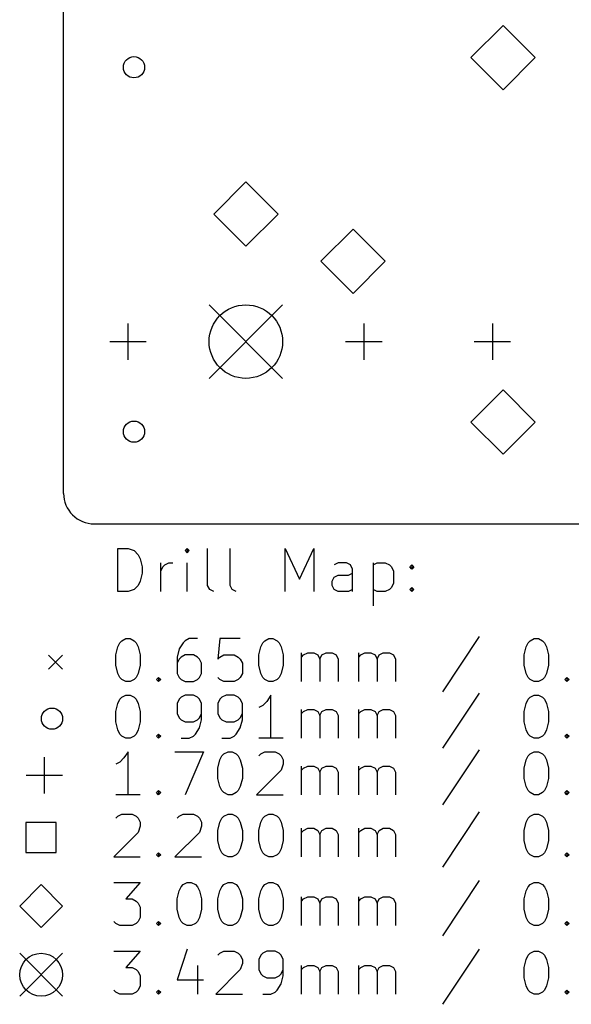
# Model space of a CAD drawing. Extents: x 72 to 278, y -106 to -13.
# Tile 1 of 5: x 72 to 98, y -105 to -59. Entities that reach past the tile are written whole.
import ezdxf

# ---------------------------------------------------------------- set-up
doc = ezdxf.new("R2010")
doc.units = 0
doc.layers.add('BLACK', color=7, linetype='CONTINUOUS')

msp = doc.modelspace()

# ---------------------------------------------------------------- linework, layer by layer
at = {"layer": 'BLACK', "linetype": 'CONTINUOUS'}
for p, q in [((74.375, -81.4583), (74.375, -17)), ((94.875, -59.625), (93.375, -61.125)), ((96.375, -61.125), (94.875, -59.625)), ((93.375, -61.125), (94.875, -62.625)), ((94.875, -62.625), (96.375, -61.125)), ((82.875, -66.925), (81.375, -68.425)), ((84.375, -68.425), (82.875, -66.925)), ((81.375, -68.425), (82.875, -69.925)), ((82.875, -69.925), (84.375, -68.425)), ((87.875, -69.125), (86.375, -70.625)), ((89.375, -70.625), (87.875, -69.125)), ((86.375, -70.625), (87.875, -72.125)), ((87.875, -72.125), (89.375, -70.625)), ((81.1605, -72.6605), (84.5895, -76.0895)), ((84.5895, -72.6605), (81.1605, -76.0895)), ((77.375, -73.5241), (77.375, -75.2259)), ((88.375, -73.5241), (88.375, -75.2259)), ((94.375, -73.5241), (94.375, -75.2259)), ((76.5241, -74.375), (78.2259, -74.375)), ((87.5241, -74.375), (89.2259, -74.375)), ((93.5241, -74.375), (95.2259, -74.375)), ((94.875, -76.625), (93.375, -78.125)), ((96.375, -78.125), (94.875, -76.625)), ((93.375, -78.125), (94.875, -79.625)), ((94.875, -79.625), (96.375, -78.125)), ((75.7917, -82.875), (276.958, -82.875)), ((76.9012, -86.0297), (76.9012, -84.0297)), ((76.9012, -84.0297), (77.3773, -84.0297)), ((77.3773, -84.0297), (77.6631, -84.125)), ((80.1392, -84.0297), (80.044, -84.125)), ((80.2345, -84.125), (80.1392, -84.0297)), ((80.1392, -84.0297), (80.1392, -84.2202)), ((81.0916, -85.744), (81.0916, -84.0297)), ((82.1392, -85.744), (82.1392, -84.0297)), ((84.7107, -86.0297), (84.7107, -84.0297)), ((84.7107, -84.0297), (85.3773, -85.4583)), ((85.3773, -85.4583), (86.044, -84.0297)), ((86.044, -84.0297), (86.044, -86.0297)), ((77.6631, -84.125), (77.8535, -84.3154)), ((77.8535, -84.3154), (77.9488, -84.5059)), ((77.9488, -84.5059), (78.044, -84.8869)), ((80.044, -84.125), (80.1392, -84.2202)), ((80.1392, -84.2202), (80.2345, -84.125)), ((78.044, -84.8869), (78.044, -85.1726)), ((78.9012, -86.0297), (78.9012, -84.6964)), ((78.9012, -85.0773), (78.9964, -84.8869)), ((78.9964, -84.8869), (79.0916, -84.7916)), ((79.0916, -84.7916), (79.2821, -84.6964)), ((79.2821, -84.6964), (79.4726, -84.6964)), ((80.1392, -86.0297), (80.1392, -84.6964)), ((87.1869, -84.6964), (86.9964, -84.7916)), ((87.5678, -84.6964), (87.1869, -84.6964)), ((87.7583, -84.7916), (87.5678, -84.6964)), ((87.8535, -84.9821), (87.7583, -84.7916)), ((88.8059, -84.6964), (88.8059, -86.6964)), ((88.8059, -84.7916), (88.9964, -84.6964)), ((88.9964, -84.6964), (89.3773, -84.6964)), ((89.3773, -84.6964), (89.5678, -84.7916)), ((89.5678, -84.7916), (89.6631, -84.8869)), ((89.6631, -84.8869), (89.7583, -85.0773)), ((90.5202, -84.8869), (90.6154, -84.7916)), ((90.6154, -84.9821), (90.5202, -84.8869)), ((90.6154, -84.7916), (90.7107, -84.8869)), ((90.6154, -84.7916), (90.6154, -84.9821)), ((90.7107, -84.8869), (90.6154, -84.9821)), ((78.044, -85.1726), (77.9488, -85.5535)), ((86.9012, -85.5535), (86.9964, -85.3631)), ((86.9964, -85.3631), (87.1869, -85.2678)), ((87.1869, -85.2678), (87.6631, -85.2678)), ((87.6631, -85.2678), (87.8535, -85.1726)), ((87.8535, -86.0297), (87.8535, -84.9821)), ((89.7583, -85.0773), (89.7583, -85.6488)), ((77.8535, -85.744), (77.6631, -85.9345)), ((77.9488, -85.5535), (77.8535, -85.744)), ((81.1869, -85.9345), (81.0916, -85.744)), ((82.2345, -85.9345), (82.1392, -85.744)), ((86.9012, -85.744), (86.9012, -85.5535)), ((86.9964, -85.9345), (86.9012, -85.744)), ((89.6631, -85.8392), (89.5678, -85.9345)), ((89.7583, -85.6488), (89.6631, -85.8392)), ((90.5202, -85.9345), (90.6154, -85.8392)), ((90.6154, -85.8392), (90.7107, -85.9345)), ((90.6154, -85.8392), (90.6154, -86.0297)), ((77.3773, -86.0297), (76.9012, -86.0297)), ((77.6631, -85.9345), (77.3773, -86.0297)), ((81.3773, -86.0297), (81.1869, -85.9345)), ((82.425, -86.0297), (82.2345, -85.9345)), ((87.1869, -86.0297), (86.9964, -85.9345)), ((87.6631, -86.0297), (87.1869, -86.0297)), ((87.8535, -85.9345), (87.6631, -86.0297)), ((88.9964, -86.0297), (88.8059, -85.9345)), ((89.3773, -86.0297), (88.9964, -86.0297)), ((89.5678, -85.9345), (89.3773, -86.0297)), ((90.6154, -86.0297), (90.5202, -85.9345)), ((90.7107, -85.9345), (90.6154, -86.0297)), ((93.7583, -88.1345), (92.044, -90.7059)), ((76.8059, -88.9916), (76.9012, -88.6107)), ((76.9012, -88.6107), (76.9964, -88.4202)), ((76.9964, -88.4202), (77.0916, -88.325)), ((77.0916, -88.325), (77.2821, -88.2297)), ((77.2821, -88.2297), (77.4726, -88.2297)), ((77.4726, -88.2297), (77.6631, -88.325)), ((77.6631, -88.325), (77.7583, -88.4202)), ((77.7583, -88.4202), (77.8535, -88.6107)), ((77.8535, -88.6107), (77.9488, -88.9916)), ((79.9488, -88.4202), (79.7583, -88.7059)), ((80.044, -88.325), (79.9488, -88.4202)), ((80.2345, -88.2297), (80.044, -88.325)), ((80.6154, -88.2297), (80.2345, -88.2297)), ((81.6631, -88.2297), (81.5678, -89.1821)), ((82.6154, -88.2297), (81.6631, -88.2297)), ((83.4726, -88.9916), (83.5678, -88.6107)), ((83.5678, -88.6107), (83.6631, -88.4202)), ((83.6631, -88.4202), (83.7583, -88.325)), ((83.7583, -88.325), (83.9488, -88.2297)), ((83.9488, -88.2297), (84.1392, -88.2297)), ((84.1392, -88.2297), (84.3297, -88.325)), ((84.3297, -88.325), (84.425, -88.4202)), ((84.425, -88.4202), (84.5202, -88.6107)), ((84.5202, -88.6107), (84.6154, -88.9916)), ((95.8535, -88.9916), (95.9488, -88.6107)), ((95.9488, -88.6107), (96.044, -88.4202)), ((96.044, -88.4202), (96.1392, -88.325)), ((96.1392, -88.325), (96.3297, -88.2297)), ((96.3297, -88.2297), (96.5202, -88.2297)), ((96.5202, -88.2297), (96.7107, -88.325)), ((96.7107, -88.325), (96.8059, -88.4202)), ((96.8059, -88.4202), (96.9012, -88.6107)), ((96.9012, -88.6107), (96.9964, -88.9916)), ((73.675, -89), (74.325, -89.65)), ((74.325, -89), (73.675, -89.65)), ((76.8059, -89.4678), (76.8059, -88.9916)), ((77.9488, -88.9916), (77.9488, -89.4678)), ((79.7583, -88.7059), (79.6631, -89.0869)), ((79.6631, -89.0869), (79.6631, -89.8488)), ((79.8535, -89.0869), (79.7583, -89.1821)), ((80.044, -88.9916), (79.8535, -89.0869)), ((80.425, -88.9916), (80.044, -88.9916)), ((80.6154, -89.0869), (80.425, -88.9916)), ((80.7107, -89.1821), (80.6154, -89.0869)), ((81.5678, -89.1821), (81.6631, -89.0869)), ((81.6631, -89.0869), (81.8535, -88.9916)), ((81.8535, -88.9916), (82.3297, -88.9916)), ((82.3297, -88.9916), (82.5202, -89.0869)), ((82.5202, -89.0869), (82.6154, -89.1821)), ((83.4726, -89.4678), (83.4726, -88.9916)), ((84.6154, -88.9916), (84.6154, -89.4678)), ((85.4726, -90.2297), (85.4726, -88.8964)), ((85.4726, -89.0869), (85.5678, -88.9916)), ((85.5678, -88.9916), (85.7583, -88.8964)), ((85.7583, -88.8964), (86.044, -88.8964)), ((86.044, -88.8964), (86.2345, -88.9916)), ((86.2345, -88.9916), (86.3297, -89.1821)), ((86.3297, -89.1821), (86.425, -88.9916)), ((86.425, -88.9916), (86.6154, -88.8964)), ((86.6154, -88.8964), (86.9012, -88.8964)), ((86.9012, -88.8964), (87.0916, -88.9916)), ((87.0916, -88.9916), (87.1869, -89.1821)), ((88.1392, -90.2297), (88.1392, -88.8964)), ((88.1392, -89.0869), (88.2345, -88.9916)), ((88.2345, -88.9916), (88.425, -88.8964)), ((88.425, -88.8964), (88.7107, -88.8964)), ((88.7107, -88.8964), (88.9012, -88.9916)), ((88.9012, -88.9916), (88.9964, -89.1821)), ((88.9964, -89.1821), (89.0916, -88.9916)), ((89.0916, -88.9916), (89.2821, -88.8964)), ((89.2821, -88.8964), (89.5678, -88.8964)), ((89.5678, -88.8964), (89.7583, -88.9916)), ((89.7583, -88.9916), (89.8535, -89.1821)), ((95.8535, -89.4678), (95.8535, -88.9916)), ((96.9964, -88.9916), (96.9964, -89.4678)), ((76.9012, -89.8488), (76.8059, -89.4678)), ((77.9488, -89.4678), (77.8535, -89.8488)), ((79.7583, -89.1821), (79.6631, -89.3726)), ((80.8059, -89.3726), (80.7107, -89.1821)), ((80.8059, -89.8488), (80.8059, -89.3726)), ((82.6154, -89.1821), (82.7107, -89.3726)), ((82.7107, -89.3726), (82.7107, -89.8488)), ((83.5678, -89.8488), (83.4726, -89.4678)), ((84.6154, -89.4678), (84.5202, -89.8488)), ((86.3297, -89.1821), (86.3297, -90.2297)), ((87.1869, -89.1821), (87.1869, -90.2297)), ((88.9964, -89.1821), (88.9964, -90.2297)), ((89.8535, -89.1821), (89.8535, -90.2297)), ((95.9488, -89.8488), (95.8535, -89.4678)), ((96.9964, -89.4678), (96.9012, -89.8488)), ((76.9964, -90.0392), (76.9012, -89.8488)), ((77.8535, -89.8488), (77.7583, -90.0392)), ((79.6631, -89.8488), (79.7583, -90.0392)), ((80.7107, -90.0392), (80.8059, -89.8488)), ((82.7107, -89.8488), (82.6154, -90.0392)), ((83.6631, -90.0392), (83.5678, -89.8488)), ((84.5202, -89.8488), (84.425, -90.0392)), ((96.044, -90.0392), (95.9488, -89.8488)), ((96.9012, -89.8488), (96.8059, -90.0392)), ((77.0916, -90.1345), (76.9964, -90.0392)), ((77.2821, -90.2297), (77.0916, -90.1345)), ((77.4726, -90.2297), (77.2821, -90.2297)), ((77.6631, -90.1345), (77.4726, -90.2297)), ((77.7583, -90.0392), (77.6631, -90.1345)), ((78.7107, -90.1345), (78.8059, -90.0392)), ((78.8059, -90.2297), (78.7107, -90.1345)), ((78.8059, -90.0392), (78.9012, -90.1345)), ((78.8059, -90.0392), (78.8059, -90.2297)), ((78.9012, -90.1345), (78.8059, -90.2297)), ((79.7583, -90.0392), (79.8535, -90.1345)), ((79.8535, -90.1345), (80.044, -90.2297)), ((80.044, -90.2297), (80.425, -90.2297)), ((80.425, -90.2297), (80.6154, -90.1345)), ((80.6154, -90.1345), (80.7107, -90.0392)), ((81.6631, -90.1345), (81.5678, -90.0392)), ((81.8535, -90.2297), (81.6631, -90.1345)), ((82.3297, -90.2297), (81.8535, -90.2297)), ((82.5202, -90.1345), (82.3297, -90.2297)), ((82.6154, -90.0392), (82.5202, -90.1345)), ((83.7583, -90.1345), (83.6631, -90.0392)), ((83.9488, -90.2297), (83.7583, -90.1345)), ((84.1392, -90.2297), (83.9488, -90.2297)), ((84.3297, -90.1345), (84.1392, -90.2297)), ((84.425, -90.0392), (84.3297, -90.1345)), ((96.1392, -90.1345), (96.044, -90.0392)), ((96.3297, -90.2297), (96.1392, -90.1345)), ((96.5202, -90.2297), (96.3297, -90.2297)), ((96.7107, -90.1345), (96.5202, -90.2297)), ((96.8059, -90.0392), (96.7107, -90.1345)), ((97.7583, -90.1345), (97.8535, -90.0392)), ((97.8535, -90.2297), (97.7583, -90.1345)), ((97.8535, -90.0392), (97.9488, -90.1345)), ((97.8535, -90.0392), (97.8535, -90.2297)), ((97.9488, -90.1345), (97.8535, -90.2297)), ((77.0916, -90.965), (77.2821, -90.8697)), ((77.2821, -90.8697), (77.4726, -90.8697)), ((77.4726, -90.8697), (77.6631, -90.965)), ((80.044, -90.8697), (79.8535, -90.965)), ((80.425, -90.8697), (80.044, -90.8697)), ((80.6154, -90.965), (80.425, -90.8697)), ((81.9488, -90.8697), (81.7583, -90.965)), ((82.3297, -90.8697), (81.9488, -90.8697)), ((82.5202, -90.965), (82.3297, -90.8697)), ((84.044, -90.8697), (83.8535, -91.1554)), ((84.044, -92.8697), (84.044, -90.8697)), ((93.7583, -90.7745), (92.044, -93.3459)), ((96.1392, -90.965), (96.3297, -90.8697)), ((96.3297, -90.8697), (96.5202, -90.8697)), ((96.5202, -90.8697), (96.7107, -90.965)), ((76.8059, -91.6316), (76.9012, -91.2507)), ((76.9012, -91.2507), (76.9964, -91.0602)), ((76.9964, -91.0602), (77.0916, -90.965)), ((77.6631, -90.965), (77.7583, -91.0602)), ((77.7583, -91.0602), (77.8535, -91.2507)), ((77.8535, -91.2507), (77.9488, -91.6316)), ((79.7583, -91.0602), (79.6631, -91.2507)), ((79.6631, -91.2507), (79.6631, -91.7269)), ((79.8535, -90.965), (79.7583, -91.0602)), ((80.7107, -91.0602), (80.6154, -90.965)), ((80.8059, -91.2507), (80.7107, -91.0602)), ((80.8059, -92.0126), (80.8059, -91.2507)), ((81.6631, -91.0602), (81.5678, -91.2507)), ((81.5678, -91.2507), (81.5678, -91.7269)), ((81.7583, -90.965), (81.6631, -91.0602)), ((82.6154, -91.0602), (82.5202, -90.965)), ((82.7107, -91.2507), (82.6154, -91.0602)), ((82.7107, -92.0126), (82.7107, -91.2507)), ((83.6631, -91.3459), (83.4726, -91.4412)), ((83.8535, -91.1554), (83.6631, -91.3459)), ((95.8535, -91.6316), (95.9488, -91.2507)), ((95.9488, -91.2507), (96.044, -91.0602)), ((96.044, -91.0602), (96.1392, -90.965)), ((96.7107, -90.965), (96.8059, -91.0602)), ((96.8059, -91.0602), (96.9012, -91.2507)), ((96.9012, -91.2507), (96.9964, -91.6316)), ((76.8059, -92.1078), (76.8059, -91.6316)), ((77.9488, -91.6316), (77.9488, -92.1078)), ((79.6631, -91.7269), (79.7583, -91.9173)), ((80.7107, -91.9173), (80.8059, -91.7269)), ((81.5678, -91.7269), (81.6631, -91.9173)), ((82.6154, -91.9173), (82.7107, -91.7269)), ((85.4726, -92.8697), (85.4726, -91.5364)), ((85.4726, -91.7269), (85.5678, -91.6316)), ((85.5678, -91.6316), (85.7583, -91.5364)), ((85.7583, -91.5364), (86.044, -91.5364)), ((86.044, -91.5364), (86.2345, -91.6316)), ((86.2345, -91.6316), (86.3297, -91.8221)), ((86.3297, -91.8221), (86.425, -91.6316)), ((86.3297, -91.8221), (86.3297, -92.8697)), ((86.425, -91.6316), (86.6154, -91.5364)), ((86.6154, -91.5364), (86.9012, -91.5364)), ((86.9012, -91.5364), (87.0916, -91.6316)), ((87.0916, -91.6316), (87.1869, -91.8221)), ((87.1869, -91.8221), (87.1869, -92.8697)), ((88.1392, -92.8697), (88.1392, -91.5364)), ((88.1392, -91.7269), (88.2345, -91.6316)), ((88.2345, -91.6316), (88.425, -91.5364)), ((88.425, -91.5364), (88.7107, -91.5364)), ((88.7107, -91.5364), (88.9012, -91.6316)), ((88.9012, -91.6316), (88.9964, -91.8221)), ((88.9964, -91.8221), (89.0916, -91.6316)), ((88.9964, -91.8221), (88.9964, -92.8697)), ((89.0916, -91.6316), (89.2821, -91.5364)), ((89.2821, -91.5364), (89.5678, -91.5364)), ((89.5678, -91.5364), (89.7583, -91.6316)), ((89.7583, -91.6316), (89.8535, -91.8221)), ((89.8535, -91.8221), (89.8535, -92.8697)), ((95.8535, -92.1078), (95.8535, -91.6316)), ((96.9964, -91.6316), (96.9964, -92.1078)), ((76.9012, -92.4888), (76.8059, -92.1078)), ((77.9488, -92.1078), (77.8535, -92.4888)), ((79.7583, -91.9173), (79.8535, -92.0126)), ((79.8535, -92.0126), (80.044, -92.1078)), ((80.044, -92.1078), (80.425, -92.1078)), ((80.425, -92.1078), (80.6154, -92.0126)), ((80.6154, -92.0126), (80.7107, -91.9173)), ((80.7107, -92.3935), (80.8059, -92.0126)), ((81.6631, -91.9173), (81.7583, -92.0126)), ((81.7583, -92.0126), (81.9488, -92.1078)), ((81.9488, -92.1078), (82.3297, -92.1078)), ((82.3297, -92.1078), (82.5202, -92.0126)), ((82.5202, -92.0126), (82.6154, -91.9173)), ((82.6154, -92.3935), (82.7107, -92.0126)), ((95.9488, -92.4888), (95.8535, -92.1078)), ((96.9964, -92.1078), (96.9012, -92.4888)), ((76.9964, -92.6792), (76.9012, -92.4888)), ((77.0916, -92.7745), (76.9964, -92.6792)), ((77.2821, -92.8697), (77.0916, -92.7745)), ((77.6631, -92.7745), (77.4726, -92.8697)), ((77.7583, -92.6792), (77.6631, -92.7745)), ((77.8535, -92.4888), (77.7583, -92.6792)), ((78.7107, -92.7745), (78.8059, -92.6792)), ((78.8059, -92.8697), (78.7107, -92.7745)), ((78.8059, -92.6792), (78.9012, -92.7745)), ((78.8059, -92.6792), (78.8059, -92.8697)), ((78.9012, -92.7745), (78.8059, -92.8697)), ((80.2345, -92.8697), (80.425, -92.7745)), ((80.425, -92.7745), (80.5202, -92.6792)), ((80.5202, -92.6792), (80.7107, -92.3935)), ((82.1392, -92.8697), (82.3297, -92.7745)), ((82.3297, -92.7745), (82.425, -92.6792)), ((82.425, -92.6792), (82.6154, -92.3935)), ((96.044, -92.6792), (95.9488, -92.4888)), ((96.1392, -92.7745), (96.044, -92.6792)), ((96.3297, -92.8697), (96.1392, -92.7745)), ((96.7107, -92.7745), (96.5202, -92.8697)), ((96.8059, -92.6792), (96.7107, -92.7745)), ((96.9012, -92.4888), (96.8059, -92.6792)), ((97.7583, -92.7745), (97.8535, -92.6792)), ((97.8535, -92.8697), (97.7583, -92.7745)), ((97.8535, -92.6792), (97.9488, -92.7745)), ((97.8535, -92.6792), (97.8535, -92.8697)), ((97.9488, -92.7745), (97.8535, -92.8697)), ((77.4726, -92.8697), (77.2821, -92.8697)), ((79.8535, -92.8697), (80.2345, -92.8697)), ((81.7583, -92.8697), (82.1392, -92.8697)), ((84.6154, -92.8697), (83.4726, -92.8697)), ((96.5202, -92.8697), (96.3297, -92.8697)), ((77.3773, -93.5097), (77.1869, -93.7954)), ((77.3773, -95.5097), (77.3773, -93.5097)), ((79.5678, -93.5097), (80.9012, -93.5097)), ((80.9012, -93.5097), (80.044, -95.5097)), ((81.7583, -93.7002), (81.8535, -93.605)), ((81.8535, -93.605), (82.044, -93.5097)), ((82.044, -93.5097), (82.2345, -93.5097)), ((82.2345, -93.5097), (82.425, -93.605)), ((82.425, -93.605), (82.5202, -93.7002)), ((83.4726, -93.7002), (83.5678, -93.605)), ((83.5678, -93.605), (83.7583, -93.5097)), ((83.7583, -93.5097), (84.2345, -93.5097)), ((84.2345, -93.5097), (84.425, -93.605)), ((84.425, -93.605), (84.5202, -93.7002)), ((93.7583, -93.4145), (92.044, -95.9859)), ((96.044, -93.7002), (96.1392, -93.605)), ((96.1392, -93.605), (96.3297, -93.5097)), ((96.3297, -93.5097), (96.5202, -93.5097)), ((96.5202, -93.5097), (96.7107, -93.605)), ((96.7107, -93.605), (96.8059, -93.7002)), ((73.4741, -93.7541), (73.4741, -95.4559)), ((76.9964, -93.9859), (76.8059, -94.0812)), ((77.1869, -93.7954), (76.9964, -93.9859)), ((81.5678, -94.2716), (81.6631, -93.8907)), ((81.6631, -93.8907), (81.7583, -93.7002)), ((82.5202, -93.7002), (82.6154, -93.8907)), ((82.6154, -93.8907), (82.7107, -94.2716)), ((84.5202, -93.7002), (84.6154, -93.8907)), ((84.6154, -94.0812), (84.5202, -94.3669)), ((84.6154, -93.8907), (84.6154, -94.0812)), ((95.8535, -94.2716), (95.9488, -93.8907)), ((95.9488, -93.8907), (96.044, -93.7002)), ((96.8059, -93.7002), (96.9012, -93.8907)), ((96.9012, -93.8907), (96.9964, -94.2716)), ((72.6232, -94.605), (74.325, -94.605)), ((81.5678, -94.7478), (81.5678, -94.2716)), ((82.7107, -94.2716), (82.7107, -94.7478)), ((84.5202, -94.3669), (83.3773, -95.5097)), ((85.4726, -95.5097), (85.4726, -94.1764)), ((85.4726, -94.3669), (85.5678, -94.2716)), ((85.5678, -94.2716), (85.7583, -94.1764)), ((85.7583, -94.1764), (86.044, -94.1764)), ((86.044, -94.1764), (86.2345, -94.2716)), ((86.2345, -94.2716), (86.3297, -94.4621)), ((86.3297, -94.4621), (86.425, -94.2716)), ((86.3297, -94.4621), (86.3297, -95.5097)), ((86.425, -94.2716), (86.6154, -94.1764)), ((86.6154, -94.1764), (86.9012, -94.1764)), ((86.9012, -94.1764), (87.0916, -94.2716)), ((87.0916, -94.2716), (87.1869, -94.4621)), ((87.1869, -94.4621), (87.1869, -95.5097)), ((88.1392, -95.5097), (88.1392, -94.1764)), ((88.1392, -94.3669), (88.2345, -94.2716)), ((88.2345, -94.2716), (88.425, -94.1764)), ((88.425, -94.1764), (88.7107, -94.1764)), ((88.7107, -94.1764), (88.9012, -94.2716)), ((88.9012, -94.2716), (88.9964, -94.4621)), ((88.9964, -94.4621), (89.0916, -94.2716)), ((88.9964, -94.4621), (88.9964, -95.5097)), ((89.0916, -94.2716), (89.2821, -94.1764)), ((89.2821, -94.1764), (89.5678, -94.1764)), ((89.5678, -94.1764), (89.7583, -94.2716)), ((89.7583, -94.2716), (89.8535, -94.4621)), ((89.8535, -94.4621), (89.8535, -95.5097)), ((95.8535, -94.7478), (95.8535, -94.2716)), ((96.9964, -94.2716), (96.9964, -94.7478)), ((81.6631, -95.1288), (81.5678, -94.7478)), ((82.7107, -94.7478), (82.6154, -95.1288)), ((95.9488, -95.1288), (95.8535, -94.7478)), ((96.9964, -94.7478), (96.9012, -95.1288)), ((77.9488, -95.5097), (76.8059, -95.5097)), ((78.7107, -95.4145), (78.8059, -95.3192)), ((78.8059, -95.5097), (78.7107, -95.4145)), ((78.8059, -95.3192), (78.9012, -95.4145)), ((78.8059, -95.3192), (78.8059, -95.5097)), ((78.9012, -95.4145), (78.8059, -95.5097)), ((81.7583, -95.3192), (81.6631, -95.1288)), ((81.8535, -95.4145), (81.7583, -95.3192)), ((82.044, -95.5097), (81.8535, -95.4145)), ((82.2345, -95.5097), (82.044, -95.5097)), ((82.425, -95.4145), (82.2345, -95.5097)), ((82.5202, -95.3192), (82.425, -95.4145)), ((82.6154, -95.1288), (82.5202, -95.3192)), ((83.3773, -95.5097), (84.6154, -95.5097)), ((96.044, -95.3192), (95.9488, -95.1288)), ((96.1392, -95.4145), (96.044, -95.3192)), ((96.3297, -95.5097), (96.1392, -95.4145)), ((96.5202, -95.5097), (96.3297, -95.5097)), ((96.7107, -95.4145), (96.5202, -95.5097)), ((96.8059, -95.3192), (96.7107, -95.4145)), ((96.9012, -95.1288), (96.8059, -95.3192)), ((97.7583, -95.4145), (97.8535, -95.3192)), ((97.8535, -95.5097), (97.7583, -95.4145)), ((97.8535, -95.3192), (97.9488, -95.4145)), ((97.8535, -95.3192), (97.8535, -95.5097)), ((97.9488, -95.4145), (97.8535, -95.5097)), ((76.9012, -96.5068), (77.0916, -96.4115)), ((77.0916, -96.4115), (77.5678, -96.4115)), ((77.5678, -96.4115), (77.7583, -96.5068)), ((79.7583, -96.5068), (79.9488, -96.4115)), ((79.9488, -96.4115), (80.425, -96.4115)), ((80.425, -96.4115), (80.6154, -96.5068)), ((81.8535, -96.5068), (82.044, -96.4115)), ((82.044, -96.4115), (82.2345, -96.4115)), ((82.2345, -96.4115), (82.425, -96.5068)), ((83.7583, -96.5068), (83.9488, -96.4115)), ((83.9488, -96.4115), (84.1392, -96.4115)), ((84.1392, -96.4115), (84.3297, -96.5068)), ((93.7583, -96.3163), (92.044, -98.8877)), ((96.1392, -96.5068), (96.3297, -96.4115)), ((96.3297, -96.4115), (96.5202, -96.4115)), ((96.5202, -96.4115), (96.7107, -96.5068)), ((74.0321, -96.7996), (72.6179, -96.7996)), ((72.6179, -96.7996), (72.6179, -98.2139)), ((74.0321, -98.2139), (74.0321, -96.7996)), ((76.8059, -96.602), (76.9012, -96.5068)), ((77.7583, -96.5068), (77.8535, -96.602)), ((77.8535, -96.602), (77.9488, -96.7925)), ((77.9488, -96.7925), (77.9488, -96.983)), ((79.6631, -96.602), (79.7583, -96.5068)), ((80.6154, -96.5068), (80.7107, -96.602)), ((80.7107, -96.602), (80.8059, -96.7925)), ((80.8059, -96.7925), (80.8059, -96.983)), ((81.5678, -97.1734), (81.6631, -96.7925)), ((81.6631, -96.7925), (81.7583, -96.602)), ((81.7583, -96.602), (81.8535, -96.5068)), ((82.425, -96.5068), (82.5202, -96.602)), ((82.5202, -96.602), (82.6154, -96.7925)), ((82.6154, -96.7925), (82.7107, -97.1734)), ((83.4726, -97.1734), (83.5678, -96.7925)), ((83.5678, -96.7925), (83.6631, -96.602)), ((83.6631, -96.602), (83.7583, -96.5068)), ((84.3297, -96.5068), (84.425, -96.602)), ((84.425, -96.602), (84.5202, -96.7925)), ((84.5202, -96.7925), (84.6154, -97.1734)), ((95.8535, -97.1734), (95.9488, -96.7925)), ((95.9488, -96.7925), (96.044, -96.602)), ((96.044, -96.602), (96.1392, -96.5068)), ((96.7107, -96.5068), (96.8059, -96.602)), ((96.8059, -96.602), (96.9012, -96.7925)), ((96.9012, -96.7925), (96.9964, -97.1734)), ((77.8535, -97.2687), (76.7107, -98.4115)), ((77.9488, -96.983), (77.8535, -97.2687)), ((80.7107, -97.2687), (79.5678, -98.4115)), ((80.8059, -96.983), (80.7107, -97.2687)), ((81.5678, -97.6496), (81.5678, -97.1734)), ((82.7107, -97.1734), (82.7107, -97.6496)), ((83.4726, -97.6496), (83.4726, -97.1734)), ((84.6154, -97.1734), (84.6154, -97.6496)), ((85.4726, -98.4115), (85.4726, -97.0782)), ((85.4726, -97.2687), (85.5678, -97.1734)), ((85.5678, -97.1734), (85.7583, -97.0782)), ((85.7583, -97.0782), (86.044, -97.0782)), ((86.044, -97.0782), (86.2345, -97.1734)), ((86.2345, -97.1734), (86.3297, -97.3639)), ((86.3297, -97.3639), (86.425, -97.1734)), ((86.3297, -97.3639), (86.3297, -98.4115)), ((86.425, -97.1734), (86.6154, -97.0782)), ((86.6154, -97.0782), (86.9012, -97.0782)), ((86.9012, -97.0782), (87.0916, -97.1734)), ((87.0916, -97.1734), (87.1869, -97.3639)), ((87.1869, -97.3639), (87.1869, -98.4115)), ((88.1392, -98.4115), (88.1392, -97.0782)), ((88.1392, -97.2687), (88.2345, -97.1734)), ((88.2345, -97.1734), (88.425, -97.0782)), ((88.425, -97.0782), (88.7107, -97.0782)), ((88.7107, -97.0782), (88.9012, -97.1734)), ((88.9012, -97.1734), (88.9964, -97.3639)), ((88.9964, -97.3639), (89.0916, -97.1734)), ((88.9964, -97.3639), (88.9964, -98.4115)), ((89.0916, -97.1734), (89.2821, -97.0782)), ((89.2821, -97.0782), (89.5678, -97.0782)), ((89.5678, -97.0782), (89.7583, -97.1734)), ((89.7583, -97.1734), (89.8535, -97.3639)), ((89.8535, -97.3639), (89.8535, -98.4115)), ((95.8535, -97.6496), (95.8535, -97.1734)), ((96.9964, -97.1734), (96.9964, -97.6496)), ((81.6631, -98.0306), (81.5678, -97.6496)), ((82.7107, -97.6496), (82.6154, -98.0306)), ((83.5678, -98.0306), (83.4726, -97.6496)), ((84.6154, -97.6496), (84.5202, -98.0306)), ((95.9488, -98.0306), (95.8535, -97.6496)), ((96.9964, -97.6496), (96.9012, -98.0306)), ((72.6179, -98.2139), (74.0321, -98.2139)), ((78.7107, -98.3163), (78.8059, -98.221)), ((78.8059, -98.221), (78.9012, -98.3163)), ((78.8059, -98.221), (78.8059, -98.4115)), ((81.7583, -98.221), (81.6631, -98.0306)), ((81.8535, -98.3163), (81.7583, -98.221)), ((82.5202, -98.221), (82.425, -98.3163)), ((82.6154, -98.0306), (82.5202, -98.221)), ((83.6631, -98.221), (83.5678, -98.0306)), ((83.7583, -98.3163), (83.6631, -98.221)), ((84.425, -98.221), (84.3297, -98.3163)), ((84.5202, -98.0306), (84.425, -98.221)), ((96.044, -98.221), (95.9488, -98.0306)), ((96.1392, -98.3163), (96.044, -98.221)), ((96.8059, -98.221), (96.7107, -98.3163)), ((96.9012, -98.0306), (96.8059, -98.221)), ((97.7583, -98.3163), (97.8535, -98.221)), ((97.8535, -98.221), (97.9488, -98.3163)), ((97.8535, -98.221), (97.8535, -98.4115)), ((76.7107, -98.4115), (77.9488, -98.4115)), ((78.8059, -98.4115), (78.7107, -98.3163)), ((78.9012, -98.3163), (78.8059, -98.4115)), ((79.5678, -98.4115), (80.8059, -98.4115)), ((82.044, -98.4115), (81.8535, -98.3163)), ((82.2345, -98.4115), (82.044, -98.4115)), ((82.425, -98.3163), (82.2345, -98.4115)), ((83.9488, -98.4115), (83.7583, -98.3163)), ((84.1392, -98.4115), (83.9488, -98.4115)), ((84.3297, -98.3163), (84.1392, -98.4115)), ((96.3297, -98.4115), (96.1392, -98.3163)), ((96.5202, -98.4115), (96.3297, -98.4115)), ((96.7107, -98.3163), (96.5202, -98.4115)), ((97.8535, -98.4115), (97.7583, -98.3163)), ((97.9488, -98.3163), (97.8535, -98.4115)), ((76.7107, -99.6115), (77.9488, -99.6115)), ((77.9488, -99.6115), (77.2821, -100.373)), ((79.9488, -99.7068), (80.1392, -99.6115)), ((80.1392, -99.6115), (80.3297, -99.6115)), ((80.3297, -99.6115), (80.5202, -99.7068)), ((81.8535, -99.7068), (82.044, -99.6115)), ((82.044, -99.6115), (82.2345, -99.6115)), ((82.2345, -99.6115), (82.425, -99.7068)), ((83.7583, -99.7068), (83.9488, -99.6115)), ((83.9488, -99.6115), (84.1392, -99.6115)), ((84.1392, -99.6115), (84.3297, -99.7068)), ((93.7583, -99.5163), (92.044, -102.088)), ((96.1392, -99.7068), (96.3297, -99.6115)), ((96.3297, -99.6115), (96.5202, -99.6115)), ((96.5202, -99.6115), (96.7107, -99.7068)), ((73.325, -99.7068), (72.325, -100.707)), ((74.325, -100.707), (73.325, -99.7068)), ((79.6631, -100.373), (79.7583, -99.9925)), ((79.7583, -99.9925), (79.8535, -99.802)), ((79.8535, -99.802), (79.9488, -99.7068)), ((80.5202, -99.7068), (80.6154, -99.802)), ((80.6154, -99.802), (80.7107, -99.9925)), ((80.7107, -99.9925), (80.8059, -100.373)), ((81.5678, -100.373), (81.6631, -99.9925)), ((81.6631, -99.9925), (81.7583, -99.802)), ((81.7583, -99.802), (81.8535, -99.7068)), ((82.425, -99.7068), (82.5202, -99.802)), ((82.5202, -99.802), (82.6154, -99.9925)), ((82.6154, -99.9925), (82.7107, -100.373)), ((83.4726, -100.373), (83.5678, -99.9925)), ((83.5678, -99.9925), (83.6631, -99.802)), ((83.6631, -99.802), (83.7583, -99.7068)), ((84.3297, -99.7068), (84.425, -99.802)), ((84.425, -99.802), (84.5202, -99.9925)), ((84.5202, -99.9925), (84.6154, -100.373)), ((95.8535, -100.373), (95.9488, -99.9925)), ((95.9488, -99.9925), (96.044, -99.802)), ((96.044, -99.802), (96.1392, -99.7068)), ((96.7107, -99.7068), (96.8059, -99.802)), ((96.8059, -99.802), (96.9012, -99.9925)), ((96.9012, -99.9925), (96.9964, -100.373)), ((77.2821, -100.373), (77.5678, -100.373)), ((77.5678, -100.373), (77.7583, -100.469)), ((77.7583, -100.469), (77.8535, -100.564)), ((77.8535, -100.564), (77.9488, -100.754)), ((79.6631, -100.85), (79.6631, -100.373)), ((80.8059, -100.373), (80.8059, -100.85)), ((81.5678, -100.85), (81.5678, -100.373)), ((82.7107, -100.373), (82.7107, -100.85)), ((83.4726, -100.85), (83.4726, -100.373)), ((84.6154, -100.373), (84.6154, -100.85)), ((85.4726, -101.612), (85.4726, -100.278)), ((85.4726, -100.469), (85.5678, -100.373)), ((85.5678, -100.373), (85.7583, -100.278)), ((85.7583, -100.278), (86.044, -100.278)), ((86.044, -100.278), (86.2345, -100.373)), ((86.2345, -100.373), (86.3297, -100.564)), ((86.3297, -100.564), (86.425, -100.373)), ((86.3297, -100.564), (86.3297, -101.612)), ((86.425, -100.373), (86.6154, -100.278)), ((86.6154, -100.278), (86.9012, -100.278)), ((86.9012, -100.278), (87.0916, -100.373)), ((87.0916, -100.373), (87.1869, -100.564)), ((87.1869, -100.564), (87.1869, -101.612)), ((88.1392, -101.612), (88.1392, -100.278)), ((88.1392, -100.469), (88.2345, -100.373)), ((88.2345, -100.373), (88.425, -100.278)), ((88.425, -100.278), (88.7107, -100.278)), ((88.7107, -100.278), (88.9012, -100.373)), ((88.9012, -100.373), (88.9964, -100.564)), ((88.9964, -100.564), (89.0916, -100.373)), ((88.9964, -100.564), (88.9964, -101.612)), ((89.0916, -100.373), (89.2821, -100.278)), ((89.2821, -100.278), (89.5678, -100.278)), ((89.5678, -100.278), (89.7583, -100.373)), ((89.7583, -100.373), (89.8535, -100.564)), ((89.8535, -100.564), (89.8535, -101.612)), ((95.8535, -100.85), (95.8535, -100.373)), ((96.9964, -100.373), (96.9964, -100.85)), ((72.325, -100.707), (73.325, -101.707)), ((73.325, -101.707), (74.325, -100.707)), ((77.9488, -100.754), (77.9488, -101.231)), ((79.7583, -101.231), (79.6631, -100.85)), ((80.8059, -100.85), (80.7107, -101.231)), ((81.6631, -101.231), (81.5678, -100.85)), ((82.7107, -100.85), (82.6154, -101.231)), ((83.5678, -101.231), (83.4726, -100.85)), ((84.6154, -100.85), (84.5202, -101.231)), ((95.9488, -101.231), (95.8535, -100.85)), ((96.9964, -100.85), (96.9012, -101.231)), ((76.8059, -101.516), (76.7107, -101.421)), ((77.8535, -101.421), (77.7583, -101.516)), ((77.9488, -101.231), (77.8535, -101.421)), ((78.7107, -101.516), (78.8059, -101.421)), ((78.8059, -101.421), (78.9012, -101.516)), ((78.8059, -101.421), (78.8059, -101.612)), ((79.8535, -101.421), (79.7583, -101.231)), ((79.9488, -101.516), (79.8535, -101.421)), ((80.6154, -101.421), (80.5202, -101.516)), ((80.7107, -101.231), (80.6154, -101.421)), ((81.7583, -101.421), (81.6631, -101.231)), ((81.8535, -101.516), (81.7583, -101.421)), ((82.5202, -101.421), (82.425, -101.516)), ((82.6154, -101.231), (82.5202, -101.421)), ((83.6631, -101.421), (83.5678, -101.231)), ((83.7583, -101.516), (83.6631, -101.421)), ((84.425, -101.421), (84.3297, -101.516)), ((84.5202, -101.231), (84.425, -101.421)), ((96.044, -101.421), (95.9488, -101.231)), ((96.1392, -101.516), (96.044, -101.421)), ((96.8059, -101.421), (96.7107, -101.516)), ((96.9012, -101.231), (96.8059, -101.421)), ((97.7583, -101.516), (97.8535, -101.421)), ((97.8535, -101.421), (97.9488, -101.516)), ((97.8535, -101.421), (97.8535, -101.612)), ((76.9964, -101.612), (76.8059, -101.516)), ((77.5678, -101.612), (76.9964, -101.612)), ((77.7583, -101.516), (77.5678, -101.612)), ((78.8059, -101.612), (78.7107, -101.516)), ((78.9012, -101.516), (78.8059, -101.612)), ((80.1392, -101.612), (79.9488, -101.516)), ((80.3297, -101.612), (80.1392, -101.612)), ((80.5202, -101.516), (80.3297, -101.612)), ((82.044, -101.612), (81.8535, -101.516)), ((82.2345, -101.612), (82.044, -101.612)), ((82.425, -101.516), (82.2345, -101.612)), ((83.9488, -101.612), (83.7583, -101.516)), ((84.1392, -101.612), (83.9488, -101.612)), ((84.3297, -101.516), (84.1392, -101.612)), ((96.3297, -101.612), (96.1392, -101.516)), ((96.5202, -101.612), (96.3297, -101.612)), ((96.7107, -101.516), (96.5202, -101.612)), ((97.8535, -101.612), (97.7583, -101.516)), ((97.9488, -101.516), (97.8535, -101.612)), ((76.7107, -102.812), (77.9488, -102.812)), ((77.9488, -102.812), (77.2821, -103.573)), ((80.1392, -102.716), (79.6631, -104.145)), ((81.6631, -102.907), (81.8535, -102.812)), ((81.8535, -102.812), (82.3297, -102.812)), ((82.3297, -102.812), (82.5202, -102.907)), ((83.8535, -102.812), (83.6631, -102.907)), ((84.2345, -102.812), (83.8535, -102.812)), ((84.425, -102.907), (84.2345, -102.812)), ((93.7583, -102.716), (92.044, -105.288)), ((96.1392, -102.907), (96.3297, -102.812)), ((96.3297, -102.812), (96.5202, -102.812)), ((96.5202, -102.812), (96.7107, -102.907)), ((72.325, -102.907), (74.325, -104.907)), ((74.325, -102.907), (72.325, -104.907)), ((81.5678, -103.002), (81.6631, -102.907)), ((82.5202, -102.907), (82.6154, -103.002)), ((82.6154, -103.002), (82.7107, -103.192)), ((82.7107, -103.192), (82.7107, -103.383)), ((83.5678, -103.002), (83.4726, -103.192)), ((83.4726, -103.192), (83.4726, -103.669)), ((83.6631, -102.907), (83.5678, -103.002)), ((84.5202, -103.002), (84.425, -102.907)), ((84.6154, -103.192), (84.5202, -103.002)), ((84.6154, -103.954), (84.6154, -103.192)), ((95.8535, -103.573), (95.9488, -103.192)), ((95.9488, -103.192), (96.044, -103.002)), ((96.044, -103.002), (96.1392, -102.907)), ((96.7107, -102.907), (96.8059, -103.002)), ((96.8059, -103.002), (96.9012, -103.192)), ((96.9012, -103.192), (96.9964, -103.573)), ((77.2821, -103.573), (77.5678, -103.573)), ((77.5678, -103.573), (77.7583, -103.669)), ((77.7583, -103.669), (77.8535, -103.764)), ((77.8535, -103.764), (77.9488, -103.954)), ((80.6154, -103.478), (80.6154, -104.812)), ((82.6154, -103.669), (81.4726, -104.812)), ((82.7107, -103.383), (82.6154, -103.669)), ((83.4726, -103.669), (83.5678, -103.859)), ((84.5202, -103.859), (84.6154, -103.669)), ((85.4726, -104.812), (85.4726, -103.478)), ((85.4726, -103.669), (85.5678, -103.573)), ((85.5678, -103.573), (85.7583, -103.478)), ((85.7583, -103.478), (86.044, -103.478)), ((86.044, -103.478), (86.2345, -103.573)), ((86.2345, -103.573), (86.3297, -103.764)), ((86.3297, -103.764), (86.425, -103.573)), ((86.3297, -103.764), (86.3297, -104.812)), ((86.425, -103.573), (86.6154, -103.478)), ((86.6154, -103.478), (86.9012, -103.478)), ((86.9012, -103.478), (87.0916, -103.573)), ((87.0916, -103.573), (87.1869, -103.764)), ((87.1869, -103.764), (87.1869, -104.812)), ((88.1392, -104.812), (88.1392, -103.478)), ((88.1392, -103.669), (88.2345, -103.573)), ((88.2345, -103.573), (88.425, -103.478)), ((88.425, -103.478), (88.7107, -103.478)), ((88.7107, -103.478), (88.9012, -103.573)), ((88.9012, -103.573), (88.9964, -103.764)), ((88.9964, -103.764), (89.0916, -103.573)), ((88.9964, -103.764), (88.9964, -104.812)), ((89.0916, -103.573), (89.2821, -103.478)), ((89.2821, -103.478), (89.5678, -103.478)), ((89.5678, -103.478), (89.7583, -103.573)), ((89.7583, -103.573), (89.8535, -103.764)), ((89.8535, -103.764), (89.8535, -104.812)), ((95.8535, -104.05), (95.8535, -103.573)), ((96.9964, -103.573), (96.9964, -104.05)), ((77.9488, -103.954), (77.9488, -104.431)), ((79.6631, -104.145), (80.9012, -104.145)), ((83.5678, -103.859), (83.6631, -103.954)), ((83.6631, -103.954), (83.8535, -104.05)), ((83.8535, -104.05), (84.2345, -104.05)), ((84.2345, -104.05), (84.425, -103.954)), ((84.425, -103.954), (84.5202, -103.859)), ((84.5202, -104.335), (84.6154, -103.954)), ((95.9488, -104.431), (95.8535, -104.05)), ((96.9964, -104.05), (96.9012, -104.431)), ((76.8059, -104.716), (76.7107, -104.621)), ((76.9964, -104.812), (76.8059, -104.716)), ((77.7583, -104.716), (77.5678, -104.812)), ((77.8535, -104.621), (77.7583, -104.716)), ((77.9488, -104.431), (77.8535, -104.621)), ((78.7107, -104.716), (78.8059, -104.621)), ((78.8059, -104.812), (78.7107, -104.716)), ((78.8059, -104.621), (78.9012, -104.716)), ((78.8059, -104.621), (78.8059, -104.812)), ((78.9012, -104.716), (78.8059, -104.812)), ((84.044, -104.812), (84.2345, -104.716)), ((84.2345, -104.716), (84.3297, -104.621)), ((84.3297, -104.621), (84.5202, -104.335)), ((96.044, -104.621), (95.9488, -104.431)), ((96.1392, -104.716), (96.044, -104.621)), ((96.3297, -104.812), (96.1392, -104.716)), ((96.7107, -104.716), (96.5202, -104.812)), ((96.8059, -104.621), (96.7107, -104.716)), ((96.9012, -104.431), (96.8059, -104.621)), ((97.7583, -104.716), (97.8535, -104.621)), ((97.8535, -104.812), (97.7583, -104.716)), ((97.8535, -104.621), (97.9488, -104.716)), ((97.8535, -104.621), (97.8535, -104.812)), ((97.9488, -104.716), (97.8535, -104.812)), ((77.5678, -104.812), (76.9964, -104.812)), ((81.4726, -104.812), (82.7107, -104.812)), ((83.6631, -104.812), (84.044, -104.812)), ((96.5202, -104.812), (96.3297, -104.812))]:
    msp.add_line(p, q, dxfattribs=at)
at = {"layer": 'BLACK'}
for centre, radius in [((77.655, -61.575), 0.4953), ((82.875, -74.375), 1.7145), ((77.655, -78.575), 0.4953), ((73.8297, -91.965), 0.4953), ((73.325, -103.907), 1)]:
    msp.add_circle(centre, radius, dxfattribs=at)
msp.add_arc((75.7916, -81.4583), 1.4167, -180, -89.996, dxfattribs=at)

doc.saveas('drawing.dxf')
